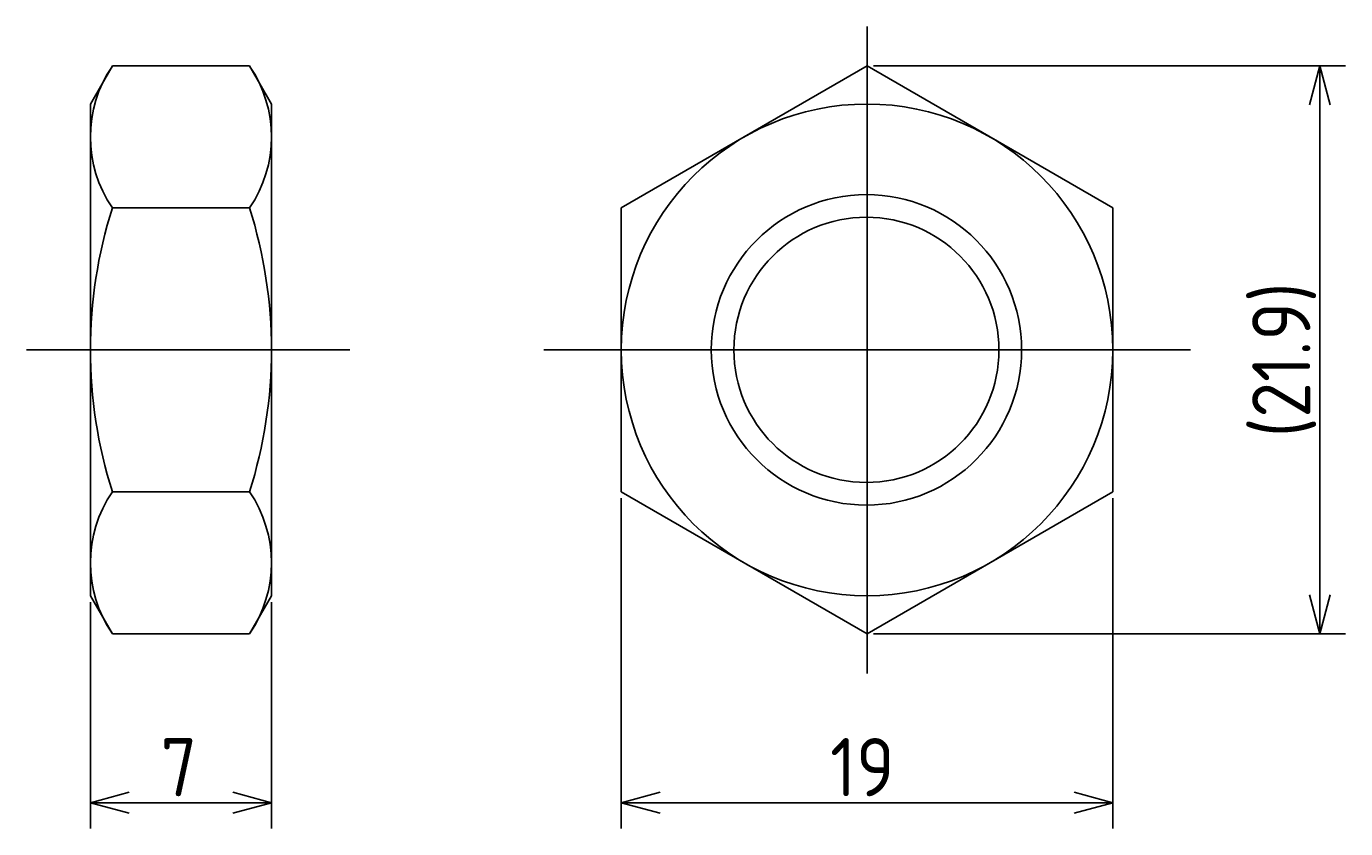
# Model space of a CAD drawing. Extents: x 125 to 298, y 149 to 187.
# Tile 4 of 4: x 248 to 298, y 154 to 185. Entities that reach past the tile are written whole.
import ezdxf

# ---------------------------------------------------------------- set-up
doc = ezdxf.new("R2010")
doc.units = 0
doc.header["$PDMODE"] = 3
doc.linetypes.add('CENTER', pattern=[50.8, 31.75, -6.35, 6.35, -6.35])
doc.layers.get('0').update_dxf_attribs({"linetype": 'CONTINUOUS'})
doc.layers.get('DEFPOINTS').update_dxf_attribs({"linetype": 'CONTINUOUS'})
for name, color, linetype in [('図形', 7, 'CONTINUOUS'), ('図枠', 7, 'CONTINUOUS'), ('寸法_文字', 3, 'CONTINUOUS')]:
    doc.layers.add(name, color=color, linetype=linetype)
doc.layers.get('0').off()
doc.styles.add('DIMENSION', font='isocp.shx', dxfattribs={"bigfont": 'bigfont.shx'})
doc.dimstyles.get("Standard").update_dxf_attribs({"dimtxt": 0.18, "dimasz": 0.18, "dimexe": 0.18, "dimexo": 0.0625, "dimgap": 0.09, "dimtad": 0, "dimtih": 1, "dimtoh": 1, "dimzin": 0, "dimcen": 0.09, "dimazin": 3, "dimtfac": 1, "dimtofl": 0, "dimtmove": 0, "dimatfit": 3})

# ---------------------------------------------------------------- blocks, each defined once
blk = doc.blocks.new('_OPEN30')
at = {"color": 0, "linetype": 'BYBLOCK'}
for p, q in [((-1, 0.268), (0, 0)), ((0, 0), (-1, -0.268)), ((0, 0), (-1, 0))]:
    blk.add_line(p, q, dxfattribs=at)
blk = doc.blocks.new('*U28')
at = {"layer": '寸法_文字', "color": 3, "style": 'DIMENSION'}
blk.add_text('(21.9)', height=2.25, rotation=90, dxfattribs=at).set_placement((297.137, 169.121))
blk = doc.blocks.new('*D1')
at = {"layer": 'DEFPOINTS', "color": 0}
for p in [(280, 183.47), (280, 161.53), (297.5, 161.53)]:
    blk.add_point(p, dxfattribs=at)
at = {"layer": '寸法_文字', "color": 3}
for p, q in [((280.25, 183.47), (298.5, 183.47)), ((297.5, 181.97), (297.5, 163.03)), ((280.25, 161.53), (298.5, 161.53))]:
    blk.add_line(p, q, dxfattribs=at)
at = {"layer": '図枠'}
blk.add_blockref('*U28', (0, 0), dxfattribs=at)
at = {"layer": '寸法_文字', "color": 3, "xscale": 1.5, "yscale": 1.5, "zscale": 1.5}
for p, rotation in [((297.5, 183.47), 90), ((297.5, 161.53), 270)]:
    blk.add_blockref('_OPEN30', p, dxfattribs=dict(at, rotation=rotation))
blk = doc.blocks.new('*U30')
at = {"layer": '寸法_文字', "color": 3, "style": 'DIMENSION'}
blk.add_text('19', height=2.25, dxfattribs=at).set_placement((278.569, 155.25))
blk = doc.blocks.new('*D2')
at = {"layer": 'DEFPOINTS', "color": 0}
for p in [(270.5, 167.015), (289.5, 167.015), (289.5, 155)]:
    blk.add_point(p, dxfattribs=at)
at = {"layer": '寸法_文字', "color": 3}
for p, q in [((270.5, 166.765), (270.5, 154)), ((289.5, 166.765), (289.5, 154)), ((272, 155), (288, 155))]:
    blk.add_line(p, q, dxfattribs=at)
at = {"layer": '図枠'}
blk.add_blockref('*U30', (0, 0), dxfattribs=at)
at = {"layer": '寸法_文字', "color": 3, "xscale": 1.5, "yscale": 1.5, "zscale": 1.5, "rotation": 180}
blk.add_blockref('_OPEN30', (270.5, 155), dxfattribs=at)
at = {"layer": '寸法_文字', "color": 3, "xscale": 1.5, "yscale": 1.5, "zscale": 1.5}
blk.add_blockref('_OPEN30', (289.5, 155), dxfattribs=at)
blk = doc.blocks.new('*U31')
at = {"layer": '寸法_文字', "color": 3, "style": 'DIMENSION'}
blk.add_text('7', height=2.25, dxfattribs=at).set_placement((252.6875, 155.25))
blk = doc.blocks.new('*D3')
at = {"layer": 'DEFPOINTS', "color": 0}
for p in [(249.975, 163), (256.975, 163), (256.975, 155)]:
    blk.add_point(p, dxfattribs=at)
at = {"layer": '寸法_文字', "color": 3}
for p, q in [((249.975, 162.75), (249.975, 154)), ((256.975, 162.75), (256.975, 154)), ((251.475, 155), (255.475, 155))]:
    blk.add_line(p, q, dxfattribs=at)
at = {"layer": '図枠'}
blk.add_blockref('*U31', (0, 0), dxfattribs=at)
at = {"layer": '寸法_文字', "color": 3, "xscale": 1.5, "yscale": 1.5, "zscale": 1.5, "rotation": 180}
blk.add_blockref('_OPEN30', (249.975, 155), dxfattribs=at)
at = {"layer": '寸法_文字', "color": 3, "xscale": 1.5, "yscale": 1.5, "zscale": 1.5}
blk.add_blockref('_OPEN30', (256.975, 155), dxfattribs=at)

msp = doc.modelspace()

# ---------------------------------------------------------------- linework, layer by layer
at = {"layer": '図形', "color": 3, "linetype": 'CENTER'}
for p, q in [((280, 185), (280, 160)), ((247.5, 172.5), (260, 172.5)), ((292.5, 172.5), (267.5, 172.5))]:
    msp.add_line(p, q, dxfattribs=at)
at = {"layer": '図形'}
for p, q in [((249.975, 182), (250.824, 183.47)), ((256.126, 183.47), (250.824, 183.47)), ((256.975, 182), (256.126, 183.47)), ((249.975, 182), (249.975, 163)), ((256.975, 182), (256.975, 163)), ((256.126, 177.985), (250.824, 177.985)), ((256.126, 167.015), (250.824, 167.015)), ((249.975, 163), (250.824, 161.53)), ((256.975, 163), (256.126, 161.53)), ((256.126, 161.53), (250.824, 161.53))]:
    msp.add_line(p, q, dxfattribs=at)
msp.add_lwpolyline([(270.5, 167.015), (280, 161.53), (289.5, 167.015), (289.5, 177.985), (280, 183.47), (270.5, 177.985)], close=True, dxfattribs=at)
for centre, radius in [((280, 172.5), 9.5), ((279.975, 172.5), 5.125)]:
    msp.add_circle(centre, radius, dxfattribs=at)
at = {"layer": '図形', "color": 3}
msp.add_circle((279.975, 172.5), 6, dxfattribs=at)
at = {"layer": '図形'}
for centre, radius, start, end in [((254.831, 180.727), 4.856, 145.6158, 214.3842), ((252.119, 180.727), 4.856, 325.6158, 34.3842), ((268.126, 172.5), 18.151, 162.412, 197.588), ((238.824, 172.5), 18.151, 342.412, 17.588), ((254.831, 164.273), 4.856, 145.6157, 214.3843), ((252.119, 164.273), 4.856, 325.6158, 34.3842)]:
    msp.add_arc(centre, radius, start, end, dxfattribs=at)

# ---------------------------------------------------------------- dimensions: what is measured, and where the dimension line sits
at = {"layer": '寸法_文字'}
dim = msp.add_linear_dim(base=(297.5, 161.53), p1=(280, 183.47), p2=(280, 161.53), angle=90, text='(<>)', dimstyle='Standard', override={"dimscale": 0.5, "dimdec": 1}, dxfattribs=at)
dim.commit()
dim.dimension.update_dxf_attribs({"geometry": '*D1', "text_midpoint": (297.5, 172.5), "dimtype": 128})
for base, p1, p2, picture, middle in [((289.5, 155), (270.5, 167.015), (289.5, 167.015), '*D2', (280, 155)), ((256.975, 155), (249.975, 163), (256.975, 163), '*D3', (253.475, 155))]:
    dim = msp.add_linear_dim(base=base, p1=p1, p2=p2, dimstyle='Standard', override={"dimscale": 0.5}, dxfattribs=at)
    dim.commit()
    dim.dimension.update_dxf_attribs({"geometry": picture, "text_midpoint": middle, "dimtype": 128})

doc.saveas('drawing.dxf')
